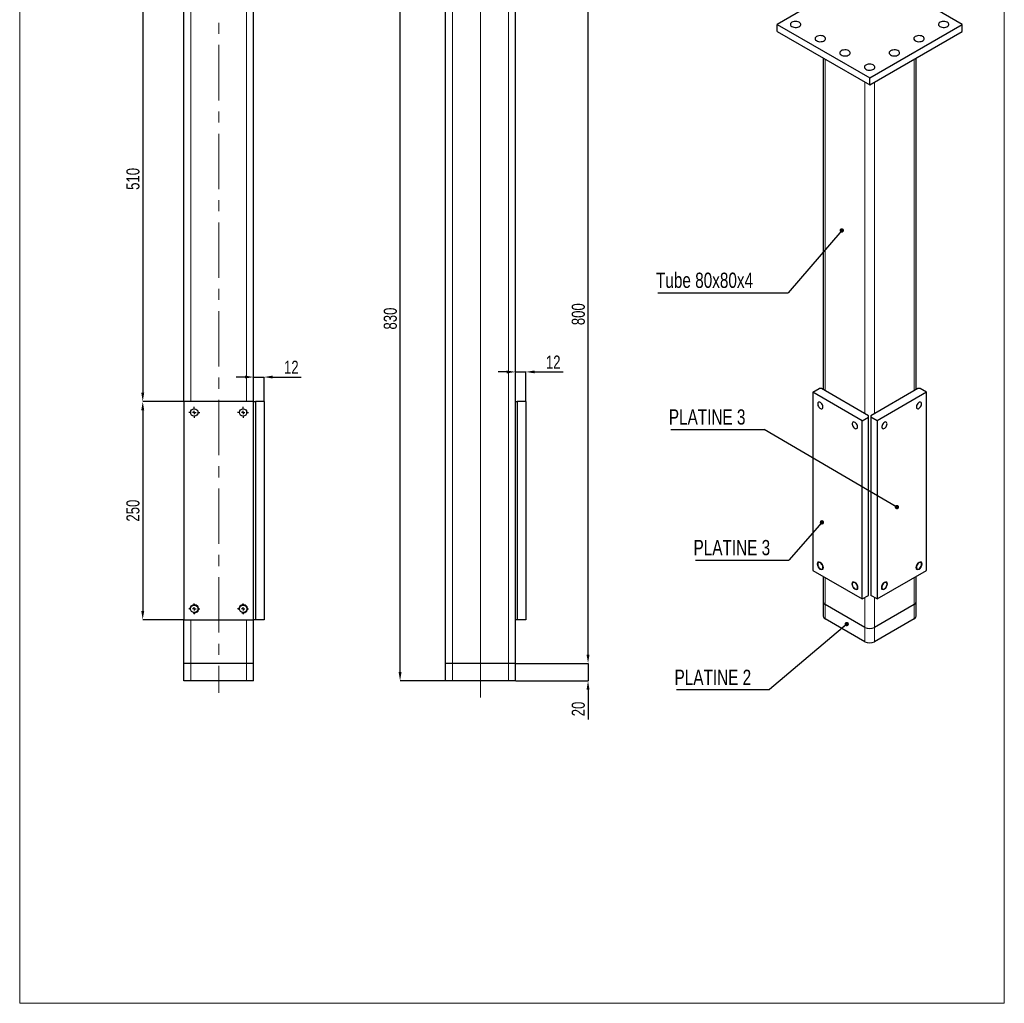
# Model space of a CAD drawing. Header units: millimetres. Extents: x 0 to 841, y 0 to 594.
# Tile 3 of 9: x 252 to 478, y 238 to 464. Entities that reach past the tile are written whole.
import ezdxf

# ---------------------------------------------------------------- set-up
doc = ezdxf.new("R2010")
doc.units = ezdxf.units.MM
doc.header["$PDSIZE"] = -1
doc.linetypes.add('CENTERX2', pattern=[20.32, 12.7, -2.54, 2.54, -2.54])
for name, color, linetype in [('COTES', 1, 'Continuous'), ('NOTES', 6, 'Continuous'), ('TRAIT-FINS', 9, 'Continuous'), ('TRAIT-MIXTES', 3, 'CENTERX2')]:
    doc.layers.add(name, color=color, linetype=linetype)
doc.layers.add('TRAIT-FORT', color=4, linetype='Continuous', lineweight=25)
doc.styles.add('SLDTEXTSTYLE0', font='TXT', dxfattribs={"width": 0.75})
doc.dimstyles.new('SLDDIMSTYLE5', dxfattribs={"dimtxt": 3, "dimasz": 2, "dimexe": 0, "dimexo": 0.0625, "dimgap": 0.75, "dimtad": 1, "dimlfac": 5, "dimrnd": 1e-09, "dimzin": 12, "dimdsep": 46, "dimtxsty": 'SLDTEXTSTYLE0', "dimsah": 1, "dimcen": 0.09, "dimadec": 0, "dimazin": 3, "dimtfac": 1, "dimtofl": 0, "dimtmove": 0, "dimatfit": 3, "dimfxl": 1, "dimfrac": 2, "dimtolj": 1, "dimtzin": 12, "dimarcsym": 0})
doc.dimstyles.new('SLDDIMSTYLE6', dxfattribs={"dimtxt": 3, "dimasz": 2, "dimexe": 0, "dimexo": 0.0625, "dimgap": 0.75, "dimtad": 1, "dimlfac": 5, "dimrnd": 1e-09, "dimzin": 12, "dimdsep": 46, "dimtxsty": 'SLDTEXTSTYLE0', "dimsah": 1, "dimcen": 0.09, "dimadec": 0, "dimazin": 3, "dimtfac": 1, "dimtmove": 0, "dimatfit": 0, "dimfxl": 1, "dimfrac": 2, "dimtolj": 1, "dimtzin": 12, "dimarcsym": 0})
doc.dimstyles.new('SLDDIMSTYLE8', dxfattribs={"dimtxt": 0.18, "dimasz": 1, "dimexe": 0, "dimexo": 0.0625, "dimgap": 0, "dimtad": 0, "dimtih": 1, "dimtoh": 1, "dimdec": 0, "dimrnd": 1e-09, "dimzin": 0, "dimdsep": 46, "dimtxsty": 'Standard', "dimblk1": 'DOT', "dimblk2": 'DOT', "dimsah": 1, "dimcen": 0.09, "dimadec": 0, "dimazin": 0, "dimtfac": 1, "dimtdec": 0, "dimtofl": 0, "dimtmove": 0, "dimatfit": 3, "dimldrblk": 'DOT', "dimfxl": 1, "dimfrac": 2, "dimtolj": 1, "dimtzin": 0, "dimarcsym": 0})

# ---------------------------------------------------------------- blocks, each defined once
blk = doc.blocks.new('_D_29')
at = {"layer": 'COTES', "color": 0, "lineweight": -2, "transparency": 16777216}
for p, q in [((342.69, 478.08), (339.3, 478.08)), ((339.3, 314.08), (339.3, 476.08)), ((349.69, 312.08), (339.3, 312.08))]:
    blk.add_line(p, q, dxfattribs=at)
at = {"layer": 'COTES', "color": 0, "transparency": 16777216}
for points in [[(338.97, 476.08), (339.63, 476.08), (339.3, 478.08)], [(338.97, 314.08), (339.63, 314.08), (339.3, 312.08)]]:
    blk.add_solid(points, dxfattribs=at)
at = {"layer": 'Defpoints', "color": 0, "transparency": 16777216}
for p in [(339.3, 478.08), (342.75, 478.08), (349.75, 312.08)]:
    blk.add_point(p, dxfattribs=at)
at = {"layer": 'COTES', "color": 0, "transparency": 16777216, "insert": (335.55, 395.08), "char_height": 3, "attachment_point": 2, "rotation": 90, "style": 'SLDTEXTSTYLE0'}
blk.add_mtext('\\A1;830', dxfattribs=at)
blk = doc.blocks.new('_D_30')
at = {"layer": 'COTES', "color": 0, "lineweight": -2, "transparency": 16777216}
for p, q in [((372.81, 476.08), (382.39, 476.08)), ((382.39, 318.08), (382.39, 474.08)), ((365.81, 316.08), (382.39, 316.08))]:
    blk.add_line(p, q, dxfattribs=at)
at = {"layer": 'COTES', "color": 0, "transparency": 16777216}
for points in [[(382.05, 474.08), (382.72, 474.08), (382.39, 476.08)], [(382.05, 318.08), (382.72, 318.08), (382.39, 316.08)]]:
    blk.add_solid(points, dxfattribs=at)
at = {"layer": 'Defpoints', "color": 0, "transparency": 16777216}
for p in [(372.75, 476.08), (382.39, 476.08), (365.75, 316.08)]:
    blk.add_point(p, dxfattribs=at)
at = {"layer": 'COTES', "color": 0, "transparency": 16777216, "insert": (378.64, 396.08), "char_height": 3, "attachment_point": 2, "rotation": 90, "style": 'SLDTEXTSTYLE0'}
blk.add_mtext('\\A1;800', dxfattribs=at)
blk = doc.blocks.new('_D_32')
at = {"layer": 'COTES', "color": 0, "lineweight": -2, "transparency": 16777216}
for p, q in [((382.39, 318.08), (382.39, 320.08)), ((365.81, 316.08), (382.39, 316.08)), ((382.39, 316.08), (382.39, 312.08)), ((365.81, 312.08), (382.39, 312.08)), ((382.39, 310.08), (382.39, 303.2))]:
    blk.add_line(p, q, dxfattribs=at)
at = {"layer": 'COTES', "color": 0, "transparency": 16777216}
for points in [[(382.05, 318.08), (382.72, 318.08), (382.39, 316.08)], [(382.05, 310.08), (382.72, 310.08), (382.39, 312.08)]]:
    blk.add_solid(points, dxfattribs=at)
at = {"layer": 'Defpoints', "color": 0, "transparency": 16777216}
for p in [(365.75, 316.08), (382.39, 316.08), (365.75, 312.08)]:
    blk.add_point(p, dxfattribs=at)
at = {"layer": 'COTES', "color": 0, "transparency": 16777216, "insert": (378.64, 305.64), "char_height": 3, "attachment_point": 2, "rotation": 90, "style": 'SLDTEXTSTYLE0'}
blk.add_mtext('\\A1;20', dxfattribs=at)
blk = doc.blocks.new('_D_33')
at = {"layer": 'COTES', "color": 0, "lineweight": -2, "transparency": 16777216}
for p, q in [((363.75, 382.86), (361.75, 382.86)), ((365.75, 376.14), (365.75, 382.86)), ((365.75, 382.86), (368.15, 382.86)), ((368.15, 376.14), (368.15, 382.86)), ((370.15, 382.86), (376.65, 382.86))]:
    blk.add_line(p, q, dxfattribs=at)
at = {"layer": 'COTES', "color": 0, "transparency": 16777216}
for points in [[(363.75, 383.19), (363.75, 382.53), (365.75, 382.86)], [(370.15, 383.19), (370.15, 382.53), (368.15, 382.86)]]:
    blk.add_solid(points, dxfattribs=at)
at = {"layer": 'Defpoints', "color": 0, "transparency": 16777216}
for p in [(368.15, 382.86), (365.75, 376.08), (368.15, 376.08)]:
    blk.add_point(p, dxfattribs=at)
at = {"layer": 'COTES', "color": 0, "transparency": 16777216, "insert": (374.4, 386.61), "char_height": 3, "attachment_point": 2, "style": 'SLDTEXTSTYLE0'}
blk.add_mtext('\\A1;12', dxfattribs=at)
blk = doc.blocks.new('_D_34')
at = {"layer": 'COTES', "color": 0, "lineweight": -2, "transparency": 16777216}
for p, q in [((282.66, 478.08), (280.31, 478.08)), ((280.31, 476.08), (280.31, 378.08)), ((289.66, 376.08), (280.31, 376.08))]:
    blk.add_line(p, q, dxfattribs=at)
at = {"layer": 'COTES', "color": 0, "transparency": 16777216}
for points in [[(279.98, 476.08), (280.65, 476.08), (280.31, 478.08)], [(279.98, 378.08), (280.65, 378.08), (280.31, 376.08)]]:
    blk.add_solid(points, dxfattribs=at)
at = {"layer": 'Defpoints', "color": 0, "transparency": 16777216}
for p in [(282.72, 478.08), (280.31, 376.08), (289.72, 376.08)]:
    blk.add_point(p, dxfattribs=at)
at = {"layer": 'COTES', "color": 0, "transparency": 16777216, "insert": (276.56, 427.08), "char_height": 3, "attachment_point": 2, "rotation": 90, "style": 'SLDTEXTSTYLE0'}
blk.add_mtext('\\A1;510', dxfattribs=at)
blk = doc.blocks.new('_D_35')
at = {"layer": 'COTES', "color": 0, "lineweight": -2, "transparency": 16777216}
for p, q in [((289.66, 376.08), (280.31, 376.08)), ((280.31, 374.08), (280.31, 328.08)), ((289.66, 326.08), (280.31, 326.08))]:
    blk.add_line(p, q, dxfattribs=at)
at = {"layer": 'COTES', "color": 0, "transparency": 16777216}
for points in [[(279.98, 374.08), (280.65, 374.08), (280.31, 376.08)], [(279.98, 328.08), (280.65, 328.08), (280.31, 326.08)]]:
    blk.add_solid(points, dxfattribs=at)
at = {"layer": 'Defpoints', "color": 0, "transparency": 16777216}
for p in [(289.72, 376.08), (280.31, 326.08), (289.72, 326.08)]:
    blk.add_point(p, dxfattribs=at)
at = {"layer": 'COTES', "color": 0, "transparency": 16777216, "insert": (276.56, 351.08), "char_height": 3, "attachment_point": 2, "rotation": 90, "style": 'SLDTEXTSTYLE0'}
blk.add_mtext('\\A1;250', dxfattribs=at)
blk = doc.blocks.new('_D_36')
at = {"layer": 'COTES', "color": 0, "lineweight": -2, "transparency": 16777216}
for p, q in [((303.72, 381.68), (301.72, 381.68)), ((305.72, 376.14), (305.72, 381.68)), ((305.72, 381.68), (308.12, 381.68)), ((308.12, 376.14), (308.12, 381.68)), ((310.12, 381.68), (316.62, 381.68))]:
    blk.add_line(p, q, dxfattribs=at)
at = {"layer": 'COTES', "color": 0, "transparency": 16777216}
for points in [[(303.72, 382.02), (303.72, 381.35), (305.72, 381.68)], [(310.12, 382.02), (310.12, 381.35), (308.12, 381.68)]]:
    blk.add_solid(points, dxfattribs=at)
at = {"layer": 'Defpoints', "color": 0, "transparency": 16777216}
for p in [(305.72, 381.68), (305.72, 376.08), (308.12, 376.08)]:
    blk.add_point(p, dxfattribs=at)
at = {"layer": 'COTES', "color": 0, "transparency": 16777216, "insert": (314.37, 385.43), "char_height": 3, "attachment_point": 2, "style": 'SLDTEXTSTYLE0'}
blk.add_mtext('\\A1;12', dxfattribs=at)
blk = doc.blocks.new('SW_CENTERMARKSYMBOL_24')
at = {"layer": 'TRAIT-MIXTES', "color": 0}
for p, q in [((-0.8, 0), (-1.25, 0)), ((0, 0), (-0.4, 0)), ((0, 0.8), (0, 1.25)), ((0, 0), (0, 0.4)), ((0, 0), (0, -0.4)), ((0, 0), (0.4, 0)), ((0.8, 0), (1.25, 0)), ((0, -0.8), (0, -1.25))]:
    blk.add_line(p, q, dxfattribs=at)
blk = doc.blocks.new('SW_CENTERMARKSYMBOL_25')
at = {"layer": 'TRAIT-MIXTES', "color": 0}
for p, q in [((-0.8, 0), (-1.25, 0)), ((0, 0), (-0.4, 0)), ((0, 0.8), (0, 1.25)), ((0, 0), (0, 0.4)), ((0, 0), (0, -0.4)), ((0, 0), (0.4, 0)), ((0.8, 0), (1.25, 0)), ((0, -0.8), (0, -1.25))]:
    blk.add_line(p, q, dxfattribs=at)
blk = doc.blocks.new('SW_CENTERMARKSYMBOL_26')
at = {"layer": 'TRAIT-MIXTES', "color": 0}
for p, q in [((-0.8, 0), (-1.25, 0)), ((0, 0), (-0.4, 0)), ((0, 0.8), (0, 1.25)), ((0, 0), (0, 0.4)), ((0, 0), (0, -0.4)), ((0, 0), (0.4, 0)), ((0.8, 0), (1.25, 0)), ((0, -0.8), (0, -1.25))]:
    blk.add_line(p, q, dxfattribs=at)
blk = doc.blocks.new('SW_CENTERMARKSYMBOL_27')
at = {"layer": 'TRAIT-MIXTES', "color": 0}
for p, q in [((-0.8, 0), (-1.25, 0)), ((0, 0), (-0.4, 0)), ((0, 0.8), (0, 1.25)), ((0, 0), (0, 0.4)), ((0, 0), (0, -0.4)), ((0, 0), (0.4, 0)), ((0.8, 0), (1.25, 0)), ((0, -0.8), (0, -1.25))]:
    blk.add_line(p, q, dxfattribs=at)
blk = doc.blocks.new('SW_NOTE_10')
at = {"layer": 'NOTES', "color": 0}
blk.add_line((-21.37, 0), (0, 0), dxfattribs=at)
at = {"layer": 'NOTES', "color": 0, "insert": (-21.84, 4.61), "char_height": 3.5, "attachment_point": 1, "style": 'SLDTEXTSTYLE0'}
blk.add_mtext('PLATINE 3', dxfattribs=at)
blk = doc.blocks.new('_Dot')
at = {"color": 0, "linetype": 'ByBlock', "lineweight": -2}
blk.add_line((-0.5, 0), (-1, 0), dxfattribs=at)
at = {"color": 0, "linetype": 'ByBlock', "const_width": 0.5}
blk.add_lwpolyline([(-0.25, 0, 1), (0.25, 0, 1)], format="xyb", close=True, dxfattribs=at)
blk = doc.blocks.new('SW_NOTE_11')
at = {"layer": 'NOTES', "color": 0}
blk.add_line((-21.37, 0), (0, 0), dxfattribs=at)
at = {"layer": 'NOTES', "color": 0, "insert": (-21.84, 4.6), "char_height": 3.5, "attachment_point": 1, "style": 'SLDTEXTSTYLE0'}
blk.add_mtext('PLATINE 3', dxfattribs=at)
blk = doc.blocks.new('SW_NOTE_12')
at = {"layer": 'NOTES', "color": 0}
blk.add_line((-21.37, 0), (0, 0), dxfattribs=at)
at = {"layer": 'NOTES', "color": 0, "insert": (-21.79, 4.57), "char_height": 3.5, "attachment_point": 1, "style": 'SLDTEXTSTYLE0'}
blk.add_mtext('PLATINE 2', dxfattribs=at)
blk = doc.blocks.new('SW_NOTE_13')
at = {"layer": 'NOTES', "color": 0}
blk.add_line((-29.88, 0), (0, 0), dxfattribs=at)
at = {"layer": 'NOTES', "color": 0, "insert": (-30.27, 4.6), "char_height": 3.5, "attachment_point": 1, "style": 'SLDTEXTSTYLE0'}
blk.add_mtext('Tube 80x80x4', dxfattribs=at)

msp = doc.modelspace()

# ---------------------------------------------------------------- linework, layer by layer
at = {"lineweight": 18}
for p, q in [((252.11, 568.9859), (252.11, 238.205)), ((477.801, 568.9859), (477.801, 238.205)), ((252.11, 238.205), (477.801, 238.205))]:
    msp.add_line(p, q, dxfattribs=at)
at = {"layer": 'TRAIT-FINS', "lineweight": 18}
for p, q in [((357.7494, 478.0797), (357.7494, 308.2582)), ((291.3232, 376.0797), (291.3232, 476.0797)), ((304.1232, 376.0797), (304.1232, 476.0797)), ((351.3494, 316.0797), (351.3494, 476.0797)), ((364.1494, 316.0797), (364.1494, 476.0797)), ((436.7569, 378.5374), (436.7569, 454.4767)), ((457.1216, 378.5374), (457.1216, 454.4767)), ((445.8079, 373.3124), (445.8079, 449.2516)), ((448.0706, 373.3124), (448.0706, 449.2516)), ((291.3232, 373.2925), (291.3232, 373.8669)), ((304.1232, 373.2925), (304.1232, 373.8669)), ((436.7569, 329.545), (436.7569, 335.751)), ((457.1216, 329.545), (457.1216, 335.751)), ((436.7569, 326.2788), (436.7569, 329.545)), ((445.8079, 324.32), (445.8079, 331.1791)), ((448.0706, 324.32), (448.0706, 331.1791)), ((457.1216, 326.2788), (457.1216, 329.545)), ((291.3232, 316.0797), (291.3232, 326.0797)), ((304.1232, 316.0797), (304.1232, 326.0797)), ((445.8079, 321.0538), (445.8079, 324.32)), ((448.0706, 321.0538), (448.0706, 324.32)), ((291.3232, 312.0797), (291.3232, 316.0797)), ((304.1232, 312.0797), (304.1232, 316.0797)), ((351.3494, 312.0797), (351.3494, 316.0797)), ((364.1494, 312.0797), (364.1494, 316.0797))]:
    msp.add_line(p, q, dxfattribs=at)
at = {"layer": 'TRAIT-FINS', "lineweight": 18, "flags": 128}
for points in [[(436.3326, 338.0373), (436.2788, 337.7559), (436.1255, 337.5795), (435.8961, 337.5349), (435.6255, 337.6289), (435.3549, 337.8473), (435.1255, 338.1568), (434.9723, 338.5101), (434.9184, 338.8537), (434.9723, 339.1351), (435.1255, 339.3115), (435.3549, 339.3561), (435.6255, 339.262), (435.8961, 339.0437), (436.1255, 338.7342), (436.2788, 338.3808), (436.3326, 338.0373)], [(458.9601, 338.8537), (458.9062, 338.5101), (458.753, 338.1568), (458.5236, 337.8473), (458.253, 337.6289), (457.9824, 337.5349), (457.753, 337.5795), (457.5997, 337.7559), (457.5458, 338.0373), (457.5997, 338.3808), (457.753, 338.7342), (457.9824, 339.0437), (458.253, 339.262), (458.5236, 339.3561), (458.753, 339.3115), (458.9062, 339.1351), (458.9601, 338.8537)], [(444.2522, 333.4654), (444.1984, 333.184), (444.0451, 333.0076), (443.8157, 332.963), (443.5451, 333.0571), (443.2745, 333.2754), (443.0451, 333.5849), (442.8919, 333.9383), (442.838, 334.2818), (442.8919, 334.5632), (443.0451, 334.7396), (443.2745, 334.7842), (443.5451, 334.6901), (443.8157, 334.4718), (444.0451, 334.1623), (444.1984, 333.809), (444.2522, 333.4654)], [(451.0405, 334.2818), (450.9866, 333.9383), (450.8334, 333.5849), (450.604, 333.2754), (450.3334, 333.0571), (450.0628, 332.963), (449.8334, 333.0076), (449.6801, 333.184), (449.6263, 333.4654), (449.6801, 333.809), (449.8334, 334.1623), (450.0628, 334.4718), (450.3334, 334.6901), (450.604, 334.7842), (450.8334, 334.7396), (450.9866, 334.5632), (451.0405, 334.2818)]]:
    msp.add_lwpolyline(points, dxfattribs=at)
at = {"layer": 'TRAIT-FINS', "lineweight": 18}
for centre in [(292.1232, 328.5797), (303.3232, 328.5797)]:
    msp.add_arc(centre, 1, 255, 195, dxfattribs=at)
at = {"layer": 'TRAIT-FORT', "lineweight": 25}
for p, q in [((289.7232, 376.0797), (289.7232, 476.0797)), ((305.7232, 376.0797), (305.7232, 476.0797)), ((349.7494, 316.0797), (349.7494, 476.0797)), ((365.7494, 376.0797), (365.7494, 476.0797)), ((446.9392, 474.7238), (425.726, 462.4777)), ((468.1525, 462.4777), (446.9392, 474.7238)), ((425.726, 462.4777), (446.9392, 450.2316)), ((425.726, 460.8446), (425.726, 462.4777)), ((425.726, 460.8446), (446.9392, 448.5985)), ((446.9392, 450.2316), (468.1525, 462.4777)), ((446.9392, 448.5985), (468.1525, 460.8446)), ((468.1525, 460.8446), (468.1525, 462.4777)), ((436.2883, 454.7472), (436.2883, 378.808)), ((457.5902, 378.808), (457.5902, 454.7472)), ((446.9392, 448.5985), (446.9392, 450.2316)), ((433.9285, 378.2109), (435.3427, 379.0273)), ((445.2422, 371.6796), (433.9285, 378.2109)), ((433.9285, 378.2109), (433.9285, 337.3838)), ((435.9084, 379.0273), (435.3427, 379.0273)), ((446.6564, 372.8226), (435.9084, 379.0273)), ((457.9701, 379.0273), (447.2221, 372.8226)), ((459.95, 378.2109), (448.6363, 371.6796)), ((458.5358, 379.0273), (457.9701, 379.0273)), ((459.95, 378.2109), (458.5358, 379.0273)), ((459.95, 337.3838), (459.95, 378.2109)), ((305.7232, 376.0797), (289.7232, 376.0797)), ((289.7232, 376.0797), (289.7232, 326.0797)), ((305.7232, 326.0797), (305.7232, 376.0797)), ((305.7232, 376.0797), (306.1232, 376.0797)), ((306.1232, 376.0797), (306.1232, 326.0797)), ((308.1232, 376.0797), (306.1232, 376.0797)), ((308.1232, 376.0797), (308.1232, 326.0797)), ((365.7494, 326.0797), (365.7494, 376.0797)), ((365.7494, 376.0797), (366.1494, 376.0797)), ((366.1494, 376.0797), (366.1494, 326.0797)), ((368.1494, 376.0797), (366.1494, 376.0797)), ((368.1494, 376.0797), (368.1494, 326.0797)), ((445.2422, 371.6796), (446.6564, 372.496)), ((446.6564, 372.496), (446.6564, 372.8226)), ((446.6564, 331.669), (446.6564, 372.496)), ((447.2221, 372.8226), (447.2221, 372.496)), ((448.6363, 371.6796), (447.2221, 372.496)), ((447.2221, 372.496), (447.2221, 331.669)), ((445.2422, 330.8526), (445.2422, 371.6796)), ((448.6363, 371.6796), (448.6363, 330.8526)), ((433.9285, 337.3838), (445.2422, 330.8526)), ((448.6363, 330.8526), (459.95, 337.3838)), ((436.2883, 336.0215), (436.2883, 330.1981)), ((457.5902, 330.1981), (457.5902, 336.0215)), ((436.2883, 330.1981), (436.2883, 326.9319)), ((445.8079, 324.32), (436.7569, 329.545)), ((445.2422, 330.8526), (446.6564, 331.669)), ((448.6363, 330.8526), (447.2221, 331.669)), ((457.1216, 329.545), (448.0706, 324.32)), ((457.5902, 326.9319), (457.5902, 330.1981)), ((289.7232, 316.0797), (289.7232, 326.0797)), ((289.7232, 326.0797), (305.7232, 326.0797)), ((305.7232, 316.0797), (305.7232, 326.0797)), ((306.1232, 326.0797), (305.7232, 326.0797)), ((308.1232, 326.0797), (306.1232, 326.0797)), ((365.7494, 316.0797), (365.7494, 326.0797)), ((366.1494, 326.0797), (365.7494, 326.0797)), ((368.1494, 326.0797), (366.1494, 326.0797)), ((445.8079, 321.0538), (436.7569, 326.2788)), ((457.1216, 326.2788), (448.0706, 321.0538)), ((291.3232, 316.0797), (289.7232, 316.0797)), ((289.7232, 312.0797), (289.7232, 316.0797)), ((304.1232, 316.0797), (291.3232, 316.0797)), ((305.7232, 316.0797), (304.1232, 316.0797)), ((305.7232, 312.0797), (305.7232, 316.0797)), ((351.3494, 316.0797), (349.7494, 316.0797)), ((349.7494, 312.0797), (349.7494, 316.0797)), ((364.1494, 316.0797), (351.3494, 316.0797)), ((365.7494, 316.0797), (364.1494, 316.0797)), ((365.7494, 312.0797), (365.7494, 316.0797)), ((291.3232, 312.0797), (289.7232, 312.0797)), ((304.1232, 312.0797), (291.3232, 312.0797)), ((305.7232, 312.0797), (304.1232, 312.0797)), ((351.3494, 312.0797), (349.7494, 312.0797)), ((364.1494, 312.0797), (351.3494, 312.0797)), ((365.7494, 312.0797), (364.1494, 312.0797))]:
    msp.add_line(p, q, dxfattribs=at)
at = {"layer": 'TRAIT-FORT', "lineweight": 25, "flags": 128}
for points in [[(429.1202, 462.9676), (428.9358, 462.8304), (428.8163, 462.671), (428.7693, 462.4995), (428.7976, 462.3266), (428.8995, 462.1632), (429.0686, 462.0196), (429.2942, 461.9048), (429.5622, 461.8259), (429.8558, 461.7881), (430.1564, 461.7935), (430.4453, 461.842), (430.7042, 461.9303), (430.9169, 462.0531), (431.07, 462.2026), (431.1539, 462.3694), (431.1634, 462.5429), (431.0977, 462.7124), (430.9612, 462.8671), (430.7623, 462.9974), (430.5135, 463.095), (430.2305, 463.1538), (429.931, 463.1701), (429.6339, 463.143), (429.3578, 463.074), (429.1202, 462.9676)], [(463.0613, 462.9676), (462.8769, 462.8304), (462.7575, 462.671), (462.7104, 462.4995), (462.7387, 462.3266), (462.8406, 462.1632), (463.0097, 462.0196), (463.2353, 461.9048), (463.5033, 461.8259), (463.7969, 461.7881), (464.0975, 461.7935), (464.3864, 461.842), (464.6453, 461.9303), (464.858, 462.0531), (465.0111, 462.2026), (465.095, 462.3694), (465.1045, 462.5429), (465.0389, 462.7124), (464.9023, 462.8671), (464.7034, 462.9974), (464.4546, 463.095), (464.1716, 463.1538), (463.8721, 463.1701), (463.575, 463.143), (463.299, 463.074), (463.0613, 462.9676)], [(434.777, 459.7019), (434.5926, 459.5647), (434.4732, 459.4054), (434.4261, 459.2338), (434.4544, 459.061), (434.5563, 458.8976), (434.7254, 458.754), (434.951, 458.6391), (435.2191, 458.5603), (435.5126, 458.5224), (435.8133, 458.5279), (436.1021, 458.5763), (436.361, 458.6647), (436.5737, 458.7875), (436.7268, 458.937), (436.8108, 459.1037), (436.8202, 459.2773), (436.7546, 459.4467), (436.618, 459.6015), (436.4191, 459.7317), (436.1703, 459.8293), (435.8873, 459.8882), (435.5878, 459.9045), (435.2908, 459.8773), (435.0147, 459.8084), (434.777, 459.7019)], [(457.4044, 459.7019), (457.2201, 459.5647), (457.1006, 459.4054), (457.0535, 459.2338), (457.0819, 459.061), (457.1837, 458.8976), (457.3528, 458.754), (457.5785, 458.6391), (457.8465, 458.5603), (458.14, 458.5224), (458.4407, 458.5279), (458.7295, 458.5763), (458.9884, 458.6647), (459.2011, 458.7875), (459.3543, 458.937), (459.4382, 459.1037), (459.4476, 459.2773), (459.382, 459.4467), (459.2455, 459.6015), (459.0465, 459.7317), (458.7977, 459.8293), (458.5147, 459.8882), (458.2153, 459.9045), (457.9182, 459.8773), (457.6421, 459.8084), (457.4044, 459.7019)], [(440.4339, 456.4363), (440.2495, 456.2991), (440.13, 456.1397), (440.083, 455.9682), (440.1113, 455.7953), (440.2132, 455.632), (440.3823, 455.4883), (440.6079, 455.3735), (440.8759, 455.2947), (441.1695, 455.2568), (441.4701, 455.2622), (441.759, 455.3107), (442.0179, 455.3991), (442.2306, 455.5219), (442.3837, 455.6713), (442.4676, 455.8381), (442.4771, 456.0116), (442.4115, 456.1811), (442.2749, 456.3358), (442.076, 456.4661), (441.8272, 456.5637), (441.5442, 456.6225), (441.2447, 456.6389), (440.9476, 456.6117), (440.6715, 456.5427), (440.4339, 456.4363)], [(451.7476, 456.4363), (451.5632, 456.2991), (451.4437, 456.1397), (451.3967, 455.9682), (451.425, 455.7953), (451.5269, 455.632), (451.696, 455.4883), (451.9216, 455.3735), (452.1896, 455.2947), (452.4832, 455.2568), (452.7838, 455.2622), (453.0727, 455.3107), (453.3316, 455.3991), (453.5443, 455.5219), (453.6974, 455.6713), (453.7813, 455.8381), (453.7908, 456.0116), (453.7252, 456.1811), (453.5886, 456.3358), (453.3897, 456.4661), (453.1409, 456.5637), (452.8579, 456.6225), (452.5584, 456.6389), (452.2613, 456.6117), (451.9853, 456.5427), (451.7476, 456.4363)], [(446.0907, 453.1707), (445.9064, 453.0335), (445.7869, 452.8741), (445.7398, 452.7026), (445.7681, 452.5297), (445.87, 452.3663), (446.0391, 452.2227), (446.2647, 452.1079), (446.5328, 452.029), (446.8263, 451.9912), (447.127, 451.9966), (447.4158, 452.0451), (447.6747, 452.1334), (447.8874, 452.2562), (448.0406, 452.4057), (448.1245, 452.5725), (448.1339, 452.746), (448.0683, 452.9155), (447.9317, 453.0702), (447.7328, 453.2005), (447.484, 453.2981), (447.201, 453.3569), (446.9016, 453.3732), (446.6045, 453.3461), (446.3284, 453.2771), (446.0907, 453.1707)], [(436.2266, 374.8429), (436.1999, 375.0628), (436.1221, 375.2941), (436.0003, 375.5161), (435.8451, 375.7091), (435.6705, 375.856), (435.4918, 375.9437), (435.325, 375.9644), (435.1849, 375.9163), (435.084, 375.8036), (435.0312, 375.6364), (435.0312, 375.4295), (435.084, 375.2013), (435.1849, 374.9721), (435.325, 374.7622), (435.4918, 374.5904), (435.6705, 374.4718), (435.8451, 374.417), (436.0003, 374.4309), (436.1221, 374.5122), (436.1999, 374.6537), (436.2266, 374.8429)], [(458.854, 375.5368), (458.8273, 375.726), (458.7496, 375.8675), (458.6277, 375.9488), (458.4725, 375.9627), (458.2979, 375.9079), (458.1192, 375.7893), (457.9524, 375.6174), (457.8124, 375.4076), (457.7114, 375.1784), (457.6586, 374.9502), (457.6586, 374.7433), (457.7114, 374.5761), (457.8124, 374.4634), (457.9524, 374.4153), (458.1192, 374.436), (458.2979, 374.5236), (458.4725, 374.6705), (458.6277, 374.8635), (458.7496, 375.0855), (458.8273, 375.3168), (458.854, 375.5368)], [(444.1462, 370.271), (444.1195, 370.491), (444.0417, 370.7222), (443.9199, 370.9442), (443.7647, 371.1373), (443.5901, 371.2841), (443.4114, 371.3718), (443.2446, 371.3925), (443.1045, 371.3444), (443.0036, 371.2317), (442.9508, 371.0645), (442.9508, 370.8576), (443.0036, 370.6294), (443.1045, 370.4002), (443.2446, 370.1904), (443.4114, 370.0185), (443.5901, 369.8999), (443.7647, 369.8451), (443.9199, 369.859), (444.0417, 369.9403), (444.1195, 370.0818), (444.1462, 370.271)], [(450.9344, 370.9649), (450.9077, 371.1541), (450.83, 371.2956), (450.7081, 371.3769), (450.5529, 371.3908), (450.3783, 371.336), (450.1996, 371.2174), (450.0328, 371.0455), (449.8928, 370.8357), (449.7918, 370.6065), (449.739, 370.3783), (449.739, 370.1714), (449.7918, 370.0042), (449.8928, 369.8915), (450.0328, 369.8434), (450.1996, 369.8641), (450.3783, 369.9518), (450.5529, 370.0986), (450.7081, 370.2916), (450.83, 370.5136), (450.9077, 370.7449), (450.9344, 370.9649)], [(436.2266, 338.0985), (436.1999, 338.3185), (436.1221, 338.5498), (436.0003, 338.7718), (435.8451, 338.9648), (435.6705, 339.1117), (435.4918, 339.1994), (435.325, 339.2201), (435.1849, 339.1719), (435.084, 339.0592), (435.0312, 338.892), (435.0312, 338.6851), (435.084, 338.457), (435.1849, 338.2278), (435.325, 338.0179), (435.4918, 337.846), (435.6705, 337.7274), (435.8451, 337.6726), (436.0003, 337.6865), (436.1221, 337.7678), (436.1999, 337.9094), (436.2266, 338.0985)], [(458.854, 338.7925), (458.8273, 338.9816), (458.7496, 339.1232), (458.6277, 339.2045), (458.4725, 339.2183), (458.2979, 339.1635), (458.1192, 339.0449), (457.9524, 338.8731), (457.8124, 338.6632), (457.7114, 338.434), (457.6586, 338.2058), (457.6586, 337.9989), (457.7114, 337.8317), (457.8124, 337.7191), (457.9524, 337.6709), (458.1192, 337.6916), (458.2979, 337.7793), (458.4725, 337.9262), (458.6277, 338.1192), (458.7496, 338.3412), (458.8273, 338.5725), (458.854, 338.7925)], [(444.1462, 333.5266), (444.1195, 333.7466), (444.0417, 333.9779), (443.9199, 334.1999), (443.7647, 334.3929), (443.5901, 334.5398), (443.4114, 334.6275), (443.2446, 334.6482), (443.1045, 334.6), (443.0036, 334.4874), (442.9508, 334.3201), (442.9508, 334.1133), (443.0036, 333.8851), (443.1045, 333.6559), (443.2446, 333.446), (443.4114, 333.2742), (443.5901, 333.1556), (443.7647, 333.1008), (443.9199, 333.1146), (444.0417, 333.1959), (444.1195, 333.3375), (444.1462, 333.5266)], [(450.9344, 334.2206), (450.9077, 334.4097), (450.83, 334.5513), (450.7081, 334.6326), (450.5529, 334.6465), (450.3783, 334.5917), (450.1996, 334.4731), (450.0328, 334.3012), (449.8928, 334.0913), (449.7918, 333.8621), (449.739, 333.634), (449.739, 333.4271), (449.7918, 333.2599), (449.8928, 333.1472), (450.0328, 333.099), (450.1996, 333.1197), (450.3783, 333.2074), (450.5529, 333.3543), (450.7081, 333.5473), (450.83, 333.7693), (450.9077, 334.0006), (450.9344, 334.2206)]]:
    msp.add_lwpolyline(points, dxfattribs=at)
at = {"layer": 'TRAIT-FORT', "lineweight": 25}
for centre in [(292.1232, 373.5797), (303.3232, 373.5797), (292.1232, 328.5797), (303.3232, 328.5797)]:
    msp.add_circle(centre, 0.85, dxfattribs=at)
for centre, radius, start, end in [((437.089, 330.278), 0.8047, 185.694799, 245.625342), ((456.7895, 330.278), 0.8047, 294.374658, 354.305201), ((437.089, 327.0118), 0.8047, 185.694799, 245.625342), ((456.7895, 327.0118), 0.8047, 294.374658, 354.305201), ((446.9392, 326.5035), 2.4592, 242.609672, 297.390328), ((446.9392, 323.2373), 2.4592, 242.609672, 297.390328)]:
    msp.add_arc(centre, radius, start, end, dxfattribs=at)
at = {"layer": 'TRAIT-MIXTES', "lineweight": 18}
msp.add_line((297.7232, 478.0797), (297.7232, 309.3564), dxfattribs=at)

# ---------------------------------------------------------------- block references
at = {"layer": 'NOTES'}
for name, p in [('SW_NOTE_13', (428.2374, 401.0089)), ('SW_NOTE_11', (422.7493, 369.6881)), ('SW_NOTE_10', (428.4097, 339.751)), ('SW_NOTE_12', (424.0072, 310.0655))]:
    msp.add_blockref(name, p, dxfattribs=at)
at = {"layer": 'TRAIT-MIXTES'}
for name, p in [('SW_CENTERMARKSYMBOL_26', (292.1232, 373.5797)), ('SW_CENTERMARKSYMBOL_24', (303.3232, 373.5797)), ('SW_CENTERMARKSYMBOL_27', (292.1232, 328.5797)), ('SW_CENTERMARKSYMBOL_25', (303.3232, 328.5797))]:
    msp.add_blockref(name, p, dxfattribs=at)

# ---------------------------------------------------------------- dimensions: what is measured, and where the dimension line sits
at = {"layer": 'COTES'}
for base, p1, p2, dimstyle, picture, middle in [((280.3142, 376.0797), (282.7232, 478.0797), (289.7232, 376.0797), 'SLDDIMSTYLE5', '_D_34', (280.3142, 427.0797)), ((339.3015, 478.0797), (349.7494, 312.0797), (342.7494, 478.0797), 'SLDDIMSTYLE5', '_D_29', (339.3015, 395.0797)), ((382.3855, 476.0797), (365.7494, 316.0797), (372.7494, 476.0797), 'SLDDIMSTYLE5', '_D_30', (382.3855, 396.0797)), ((280.3142, 326.0797), (289.7232, 376.0797), (289.7232, 326.0797), 'SLDDIMSTYLE5', '_D_35', (280.3142, 351.0797)), ((382.3855, 316.0797), (365.7494, 312.0797), (365.7494, 316.0797), 'SLDDIMSTYLE6', '_D_32', (382.3855, 305.6422))]:
    dim = msp.add_linear_dim(base=base, p1=p1, p2=p2, angle=90, dimstyle=dimstyle, dxfattribs=at)
    dim.commit()
    dim.dimension.update_dxf_attribs({"geometry": picture, "text_midpoint": middle, "dimtype": 160})
for base, p1, p2, picture, middle in [((368.1494, 382.8606), (365.7494, 376.0797), (368.1494, 376.0797), '_D_33', (374.3994, 382.8606)), ((305.7232, 381.6836), (308.1232, 376.0797), (305.7232, 376.0797), '_D_36', (314.3732, 381.6836))]:
    dim = msp.add_linear_dim(base=base, p1=p1, p2=p2, dimstyle='SLDDIMSTYLE6', dxfattribs=at)
    dim.commit()
    dim.dimension.update_dxf_attribs({"geometry": picture, "text_midpoint": middle, "dimtype": 160})

# ---------------------------------------------------------------- leaders
at = {"layer": 'NOTES'}
for points in [[(440.5475, 415.2694), (428.2374, 401.0089)], [(453.1828, 351.8884), (422.7493, 369.6881)], [(436.0098, 348.3972), (428.4097, 339.751)], [(441.6825, 325.0857), (424.0072, 310.0655)]]:
    msp.add_leader(points, dimstyle='SLDDIMSTYLE8', dxfattribs=at)

doc.saveas('drawing.dxf')
